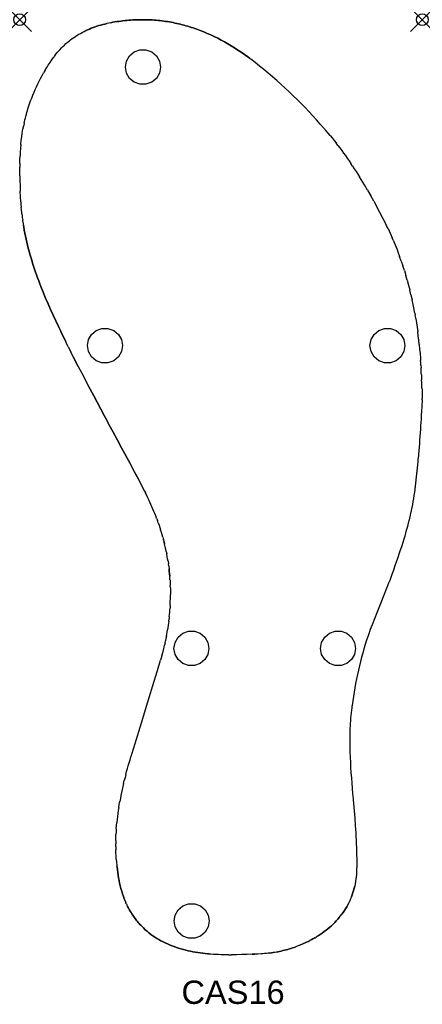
# Model space of a CAD drawing. Header units: inches. Extents: x 0 to 34.5, y -84.5 to 0.
import ezdxf

# ---------------------------------------------------------------- set-up
doc = ezdxf.new("R2010")
doc.units = ezdxf.units.IN
doc.header["$MEASUREMENT"] = 0
doc.header["$PDMODE"] = 35
doc.header["$PDSIZE"] = 1
doc.layers.add('A-FURN-P-ST', color=2, linetype='Continuous')
doc.layers.add('A-FURN-P-ST-TN', color=2, linetype='Continuous')
doc.styles.get("Standard").update_dxf_attribs({"font": 'arial.ttf'})

msp = doc.modelspace()

# ---------------------------------------------------------------- linework, layer by layer
at = {"layer": 'A-FURN-P-ST', "lineweight": -3}
for p, q in [((5.984, -0.802), (5.828, -0.869)), ((5.828, -0.869), (5.984, -0.802)), ((6.142, -0.738), (5.984, -0.802)), ((5.984, -0.802), (6.142, -0.738)), ((6.302, -0.677), (6.142, -0.738)), ((6.142, -0.738), (6.302, -0.677)), ((6.464, -0.619), (6.302, -0.677)), ((6.302, -0.677), (6.464, -0.619)), ((6.627, -0.564), (6.464, -0.619)), ((6.464, -0.619), (6.627, -0.564)), ((6.791, -0.512), (6.627, -0.564)), ((6.627, -0.564), (6.791, -0.512)), ((6.958, -0.463), (6.791, -0.512)), ((6.791, -0.512), (6.958, -0.463)), ((7.126, -0.417), (6.958, -0.463)), ((6.958, -0.463), (7.126, -0.417)), ((7.295, -0.373), (7.126, -0.417)), ((7.126, -0.417), (7.295, -0.373)), ((7.295, -0.373), (7.466, -0.332)), ((7.463, -0.333), (7.295, -0.373)), ((7.638, -0.294), (7.466, -0.332)), ((7.812, -0.258), (7.638, -0.294)), ((7.812, -0.258), (7.987, -0.225)), ((7.987, -0.225), (7.812, -0.258)), ((7.987, -0.225), (8.163, -0.195)), ((8.163, -0.195), (7.987, -0.225)), ((8.163, -0.195), (8.341, -0.167)), ((8.341, -0.167), (8.163, -0.195)), ((8.341, -0.167), (8.364, -0.164)), ((8.364, -0.164), (8.341, -0.167)), ((8.382, -0.161), (8.372, -0.162)), ((8.382, -0.161), (8.404, -0.158)), ((8.404, -0.158), (8.382, -0.161)), ((8.404, -0.158), (8.492, -0.145)), ((8.492, -0.145), (8.404, -0.158)), ((8.492, -0.145), (8.666, -0.122)), ((8.666, -0.122), (8.492, -0.145)), ((8.666, -0.122), (8.84, -0.1)), ((8.84, -0.1), (8.666, -0.122)), ((8.84, -0.1), (9.014, -0.081)), ((9.014, -0.081), (8.84, -0.1)), ((9.014, -0.081), (9.186, -0.064)), ((9.186, -0.064), (9.014, -0.081)), ((9.186, -0.064), (9.358, -0.049)), ((9.358, -0.049), (9.186, -0.064)), ((9.358, -0.049), (9.53, -0.035)), ((9.53, -0.035), (9.358, -0.049)), ((9.53, -0.035), (9.701, -0.024)), ((9.701, -0.024), (9.53, -0.035)), ((9.701, -0.024), (9.871, -0.016)), ((9.871, -0.016), (9.701, -0.024)), ((9.871, -0.016), (10.041, -0.009)), ((10.041, -0.009), (9.871, -0.016)), ((10.041, -0.009), (10.21, -0.004)), ((10.21, -0.004), (10.041, -0.009)), ((10.21, -0.004), (10.379, -0.001)), ((10.379, -0.001), (10.21, -0.004)), ((10.379, -0.001), (10.547, 0)), ((10.547, 0), (10.379, -0.001)), ((10.547, 0), (10.715, -0.001)), ((10.715, -0.001), (10.547, 0)), ((10.715, -0.001), (10.882, -0.004)), ((10.882, -0.004), (10.715, -0.001)), ((10.882, -0.004), (11.048, -0.009)), ((11.048, -0.009), (10.882, -0.004)), ((11.048, -0.009), (11.214, -0.017)), ((11.214, -0.017), (11.048, -0.009)), ((11.214, -0.017), (11.379, -0.026)), ((11.379, -0.026), (11.214, -0.017)), ((11.379, -0.026), (11.544, -0.037)), ((11.544, -0.037), (11.379, -0.026)), ((11.544, -0.037), (11.708, -0.05)), ((11.708, -0.05), (11.544, -0.037)), ((11.708, -0.05), (11.872, -0.065)), ((11.872, -0.065), (11.708, -0.05)), ((11.872, -0.065), (12.035, -0.082)), ((12.035, -0.082), (11.872, -0.065)), ((12.035, -0.082), (12.197, -0.1)), ((12.197, -0.1), (12.035, -0.082)), ((12.197, -0.1), (12.359, -0.121)), ((12.359, -0.121), (12.197, -0.1)), ((12.359, -0.121), (12.521, -0.144)), ((12.521, -0.144), (12.359, -0.121)), ((12.521, -0.144), (12.682, -0.168)), ((12.682, -0.168), (12.521, -0.144)), ((12.682, -0.168), (12.842, -0.195)), ((12.842, -0.195), (12.682, -0.168)), ((12.842, -0.195), (13.002, -0.223)), ((13.002, -0.223), (12.842, -0.195)), ((13.002, -0.223), (13.162, -0.253)), ((13.162, -0.253), (13.002, -0.223)), ((13.162, -0.253), (13.321, -0.285)), ((13.321, -0.285), (13.162, -0.253)), ((13.321, -0.285), (13.479, -0.319)), ((13.479, -0.319), (13.321, -0.285)), ((13.479, -0.319), (13.637, -0.355)), ((13.637, -0.355), (13.479, -0.319)), ((13.637, -0.355), (13.794, -0.392)), ((13.794, -0.392), (13.637, -0.355)), ((13.794, -0.392), (13.951, -0.432)), ((13.951, -0.432), (13.794, -0.392)), ((13.951, -0.432), (14.108, -0.473)), ((14.108, -0.473), (13.951, -0.432)), ((14.108, -0.473), (14.263, -0.516)), ((14.263, -0.516), (14.108, -0.473)), ((14.263, -0.516), (14.419, -0.561)), ((14.419, -0.561), (14.263, -0.516)), ((14.419, -0.561), (14.574, -0.608)), ((14.574, -0.608), (14.419, -0.561)), ((14.574, -0.608), (14.728, -0.656)), ((14.728, -0.656), (14.574, -0.608)), ((14.728, -0.656), (14.882, -0.706)), ((14.882, -0.706), (14.728, -0.656)), ((14.882, -0.706), (15.035, -0.758)), ((15.035, -0.758), (14.882, -0.706)), ((15.035, -0.758), (15.188, -0.812)), ((15.188, -0.812), (15.035, -0.758)), ((15.188, -0.812), (15.341, -0.867)), ((15.341, -0.867), (15.188, -0.812)), ((4.367, -1.727), (4.504, -1.625)), ((4.504, -1.625), (4.643, -1.527)), ((4.643, -1.527), (4.785, -1.432)), ((4.785, -1.432), (4.928, -1.342)), ((4.928, -1.342), (5.073, -1.254)), ((5.073, -1.254), (5.22, -1.171)), ((5.22, -1.171), (5.369, -1.09)), ((5.369, -1.09), (5.52, -1.013)), ((5.52, -1.013), (5.673, -0.939)), ((5.828, -0.869), (5.673, -0.939)), ((5.673, -0.939), (5.828, -0.869)), ((15.341, -0.867), (15.493, -0.925)), ((15.493, -0.925), (15.341, -0.867)), ((15.493, -0.925), (15.795, -1.044)), ((15.795, -1.044), (15.493, -0.925)), ((15.795, -1.044), (16.096, -1.171)), ((16.096, -1.171), (15.795, -1.044)), ((16.096, -1.171), (16.395, -1.304)), ((16.395, -1.304), (16.096, -1.171)), ((16.395, -1.304), (16.692, -1.444)), ((16.692, -1.444), (16.395, -1.304)), ((16.692, -1.444), (16.988, -1.591)), ((16.988, -1.591), (16.692, -1.444)), ((16.988, -1.591), (17.281, -1.744)), ((17.281, -1.744), (16.988, -1.591)), ((3.466, -2.547), (3.588, -2.418)), ((3.588, -2.418), (3.712, -2.293)), ((3.712, -2.293), (3.839, -2.172)), ((3.839, -2.172), (3.967, -2.055)), ((3.967, -2.055), (4.098, -1.941)), ((4.098, -1.941), (4.231, -1.832)), ((4.231, -1.832), (4.367, -1.727)), ((17.281, -1.744), (17.573, -1.904)), ((17.573, -1.904), (17.281, -1.744)), ((17.573, -1.904), (17.863, -2.07)), ((17.863, -2.07), (17.573, -1.904)), ((17.863, -2.07), (18.152, -2.242)), ((18.152, -2.242), (17.863, -2.07)), ((18.152, -2.242), (18.439, -2.421)), ((18.439, -2.421), (18.152, -2.242)), ((18.439, -2.421), (18.724, -2.606)), ((18.724, -2.606), (18.439, -2.421)), ((2.753, -3.45), (2.908, -3.232)), ((2.908, -3.232), (2.948, -3.178)), ((2.953, -3.171), (2.959, -3.162)), ((2.959, -3.162), (2.973, -3.143)), ((2.973, -3.143), (3.001, -3.106)), ((3.001, -3.106), (3.114, -2.96)), ((3.114, -2.96), (3.229, -2.818)), ((3.346, -2.681), (3.229, -2.818)), ((3.346, -2.681), (3.466, -2.547)), ((9.166, -3.556), (9.426, -3.104)), ((9.426, -3.104), (9.825, -2.77)), ((9.825, -2.77), (10.315, -2.591)), ((10.315, -2.591), (10.836, -2.591)), ((10.836, -2.591), (11.325, -2.77)), ((11.325, -2.77), (11.724, -3.104)), ((11.724, -3.104), (11.985, -3.556)), ((18.724, -2.606), (19.007, -2.797)), ((19.007, -2.797), (18.724, -2.606)), ((19.007, -2.797), (19.289, -2.995)), ((19.289, -2.995), (19.007, -2.797)), ((19.289, -2.995), (19.57, -3.198)), ((19.57, -3.198), (19.289, -2.995)), ((19.57, -3.198), (19.71, -3.302)), ((19.71, -3.302), (19.57, -3.198)), ((19.71, -3.302), (19.744, -3.328)), ((19.744, -3.328), (19.71, -3.302)), ((19.744, -3.328), (19.762, -3.341)), ((19.762, -3.341), (19.744, -3.328)), ((19.762, -3.341), (19.77, -3.348)), ((19.77, -3.348), (19.762, -3.341)), ((19.824, -3.389), (19.776, -3.352)), ((2.177, -4.343), (2.314, -4.116)), ((2.314, -4.116), (2.456, -3.892)), ((2.456, -3.892), (2.602, -3.67)), ((2.602, -3.67), (2.753, -3.45)), ((9.075, -4.069), (9.166, -3.556)), ((9.166, -4.582), (9.075, -4.069)), ((11.985, -3.556), (12.075, -4.069)), ((12.075, -4.069), (11.985, -4.582)), ((20.208, -3.683), (19.824, -3.389)), ((20.586, -3.982), (20.208, -3.683)), ((20.961, -4.285), (20.586, -3.982)), ((1.67, -5.271), (1.791, -5.036)), ((1.791, -5.036), (1.915, -4.803)), ((1.915, -4.803), (2.044, -4.572)), ((2.177, -4.343), (2.044, -4.572)), ((9.426, -5.033), (9.166, -4.582)), ((9.825, -5.368), (9.426, -5.033)), ((11.724, -5.033), (11.325, -5.368)), ((11.985, -4.582), (11.724, -5.033)), ((21.331, -4.592), (20.961, -4.285)), ((21.697, -4.903), (21.331, -4.592)), ((22.059, -5.219), (21.697, -4.903)), ((1.334, -5.989), (1.442, -5.748)), ((1.442, -5.748), (1.554, -5.508)), ((1.554, -5.508), (1.67, -5.271)), ((10.315, -5.546), (9.825, -5.368)), ((10.836, -5.546), (10.315, -5.546)), ((11.325, -5.368), (10.836, -5.546)), ((22.059, -5.219), (22.417, -5.539)), ((22.417, -5.539), (22.771, -5.862)), ((23.121, -6.19), (22.771, -5.862)), ((0.938, -6.976), (1.032, -6.726)), ((1.032, -6.726), (1.128, -6.479)), ((1.128, -6.479), (1.229, -6.233)), ((1.229, -6.233), (1.334, -5.989)), ((23.467, -6.522), (23.121, -6.19)), ((23.467, -6.522), (23.809, -6.858)), ((0.712, -7.641), (0.763, -7.482)), ((0.763, -7.482), (0.849, -7.228)), ((0.849, -7.228), (0.938, -6.976)), ((23.809, -6.858), (24.148, -7.197)), ((24.483, -7.541), (24.148, -7.197)), ((24.815, -7.889), (24.483, -7.541)), ((0.447, -8.598), (0.486, -8.438)), ((0.486, -8.438), (0.527, -8.278)), ((0.527, -8.278), (0.57, -8.118)), ((0.57, -8.118), (0.615, -7.959)), ((0.615, -7.959), (0.662, -7.8)), ((0.662, -7.8), (0.712, -7.641)), ((24.815, -7.889), (25.143, -8.24)), ((25.143, -8.24), (25.468, -8.595)), ((0.279, -9.403), (0.341, -9.08)), ((0.374, -8.92), (0.341, -9.08)), ((0.374, -8.92), (0.41, -8.759)), ((0.41, -8.759), (0.447, -8.598)), ((25.789, -8.955), (25.468, -8.595)), ((25.789, -8.955), (26.108, -9.318)), ((0.135, -10.375), (0.177, -10.05)), ((0.177, -10.05), (0.225, -9.726)), ((0.225, -9.726), (0.279, -9.403)), ((26.147, -9.363), (26.108, -9.318)), ((26.147, -9.363), (26.191, -9.414)), ((26.281, -9.518), (26.191, -9.414)), ((26.457, -9.727), (26.281, -9.518)), ((26.632, -9.937), (26.457, -9.727)), ((26.632, -9.937), (26.804, -10.149)), ((0.1, -10.7), (0.07, -11.026)), ((0.1, -10.7), (0.135, -10.375)), ((26.804, -10.149), (26.974, -10.362)), ((26.974, -10.362), (27.142, -10.576)), ((27.308, -10.792), (27.142, -10.576)), ((27.308, -10.792), (27.471, -11.009)), ((0.014, -12.008), (0.028, -11.68)), ((0.046, -11.353), (0.028, -11.68)), ((0.07, -11.026), (0.046, -11.353)), ((27.471, -11.009), (27.633, -11.227)), ((27.633, -11.227), (27.793, -11.446)), ((27.793, -11.446), (27.951, -11.667)), ((27.951, -11.667), (28.107, -11.888)), ((-0.001, -12.993), (0, -12.664)), ((0.005, -12.336), (0, -12.664)), ((0.005, -12.336), (0.014, -12.008)), ((28.107, -11.888), (28.261, -12.111)), ((28.261, -12.111), (28.414, -12.335)), ((28.564, -12.56), (28.414, -12.335)), ((28.564, -12.56), (28.713, -12.786)), ((0.003, -13.322), (-0.001, -12.993)), ((0.004, -13.405), (0.003, -13.322)), ((0.004, -13.405), (0.004, -13.415)), ((0.005, -13.437), (0.005, -13.423)), ((0.005, -13.437), (0.005, -13.465)), ((0.005, -13.465), (0.008, -13.579)), ((28.713, -12.786), (28.86, -13.013)), ((28.86, -13.013), (29.006, -13.241)), ((29.006, -13.241), (29.15, -13.471)), ((29.292, -13.701), (29.15, -13.471)), ((0.008, -13.579), (0.013, -13.806)), ((0.013, -13.806), (0.026, -14.261)), ((0.026, -14.261), (0.043, -14.716)), ((29.573, -14.164), (29.292, -13.701)), ((29.847, -14.631), (29.573, -14.164)), ((0.065, -15.171), (0.043, -14.716)), ((0.094, -15.626), (0.065, -15.171)), ((29.847, -14.631), (30.116, -15.101)), ((30.38, -15.575), (30.116, -15.101)), ((0.094, -15.626), (0.111, -15.853)), ((0.111, -15.853), (0.13, -16.08)), ((30.38, -15.575), (30.638, -16.052)), ((30.892, -16.531), (30.638, -16.052)), ((0.15, -16.306), (0.13, -16.08)), ((0.173, -16.532), (0.15, -16.306)), ((0.198, -16.758), (0.173, -16.532)), ((0.198, -16.758), (0.226, -16.983)), ((30.892, -16.531), (31.142, -17.013)), ((31.142, -17.013), (30.892, -16.531)), ((31.142, -17.013), (30.892, -16.531)), ((0.226, -16.983), (0.256, -17.208)), ((0.288, -17.433), (0.256, -17.208)), ((0.288, -17.433), (0.305, -17.545)), ((0.305, -17.545), (0.308, -17.559)), ((0.312, -17.589), (0.31, -17.572)), ((0.31, -17.572), (0.312, -17.589)), ((0.323, -17.655), (0.312, -17.589)), ((0.312, -17.589), (0.323, -17.655)), ((0.345, -17.788), (0.323, -17.655)), ((0.323, -17.655), (0.345, -17.788)), ((31.142, -17.013), (31.388, -17.498)), ((31.388, -17.498), (31.449, -17.62)), ((31.479, -17.681), (31.449, -17.62)), ((31.494, -17.71), (31.479, -17.681)), ((31.506, -17.734), (31.494, -17.71)), ((31.602, -17.929), (31.506, -17.734)), ((0.392, -18.052), (0.345, -17.788)), ((0.345, -17.788), (0.392, -18.052)), ((0.442, -18.316), (0.392, -18.052)), ((0.392, -18.052), (0.442, -18.316)), ((0.495, -18.578), (0.442, -18.316)), ((0.442, -18.316), (0.495, -18.578)), ((0.552, -18.839), (0.495, -18.578)), ((0.495, -18.578), (0.552, -18.839)), ((31.602, -17.929), (31.695, -18.124)), ((31.695, -18.124), (31.786, -18.32)), ((31.786, -18.32), (31.876, -18.516)), ((31.876, -18.516), (31.964, -18.713)), ((0.612, -19.099), (0.552, -18.839)), ((0.552, -18.839), (0.612, -19.099)), ((0.674, -19.359), (0.612, -19.099)), ((0.612, -19.099), (0.674, -19.359)), ((0.74, -19.617), (0.674, -19.359)), ((0.674, -19.359), (0.74, -19.617)), ((32.05, -18.91), (31.964, -18.713)), ((32.05, -18.91), (32.134, -19.109)), ((32.134, -19.109), (32.216, -19.307)), ((32.216, -19.307), (32.297, -19.507)), ((0.808, -19.874), (0.74, -19.617)), ((0.74, -19.617), (0.808, -19.874)), ((0.88, -20.131), (0.808, -19.874)), ((0.808, -19.874), (0.88, -20.131)), ((0.954, -20.386), (0.88, -20.131)), ((0.88, -20.131), (0.954, -20.386)), ((32.297, -19.507), (32.376, -19.707)), ((32.376, -19.707), (32.453, -19.907)), ((32.453, -19.907), (32.602, -20.31)), ((1.03, -20.641), (0.954, -20.386)), ((0.954, -20.386), (1.03, -20.641)), ((1.109, -20.895), (1.03, -20.641)), ((1.03, -20.641), (1.109, -20.895)), ((1.191, -21.148), (1.109, -20.895)), ((1.109, -20.895), (1.191, -21.148)), ((32.744, -20.715), (32.602, -20.31)), ((32.744, -20.715), (32.881, -21.122)), ((1.275, -21.4), (1.191, -21.148)), ((1.191, -21.148), (1.275, -21.4)), ((1.361, -21.652), (1.275, -21.4)), ((1.275, -21.4), (1.361, -21.652)), ((1.449, -21.903), (1.361, -21.652)), ((1.361, -21.652), (1.449, -21.903)), ((1.54, -22.153), (1.449, -21.903)), ((1.449, -21.903), (1.54, -22.153)), ((33.01, -21.532), (32.881, -21.122)), ((33.01, -21.532), (33.134, -21.943)), ((33.252, -22.356), (33.134, -21.943)), ((1.632, -22.402), (1.54, -22.153)), ((1.54, -22.153), (1.632, -22.402)), ((1.727, -22.651), (1.632, -22.402)), ((1.632, -22.402), (1.727, -22.651)), ((1.823, -22.899), (1.727, -22.651)), ((1.727, -22.651), (1.823, -22.899)), ((33.252, -22.356), (33.364, -22.772)), ((33.364, -22.772), (33.47, -23.189)), ((2.021, -23.393), (1.823, -22.899)), ((1.823, -22.899), (2.021, -23.393)), ((2.225, -23.885), (2.021, -23.393)), ((2.021, -23.393), (2.225, -23.885)), ((33.571, -23.608), (33.47, -23.189)), ((33.571, -23.608), (33.667, -24.029)), ((2.435, -24.374), (2.225, -23.885)), ((2.225, -23.885), (2.435, -24.374)), ((2.65, -24.862), (2.435, -24.374)), ((2.435, -24.374), (2.65, -24.862)), ((33.757, -24.451), (33.667, -24.029)), ((33.843, -24.875), (33.757, -24.451)), ((2.869, -25.348), (2.65, -24.862)), ((2.65, -24.862), (2.869, -25.348)), ((33.884, -25.088), (33.843, -24.875)), ((33.894, -25.141), (33.884, -25.088)), ((33.899, -25.168), (33.894, -25.141)), ((33.899, -25.168), (33.904, -25.192)), ((33.904, -25.192), (33.92, -25.283)), ((33.985, -25.648), (33.92, -25.283)), ((3.092, -25.832), (2.869, -25.348)), ((2.869, -25.348), (3.092, -25.832)), ((3.318, -26.315), (3.092, -25.832)), ((3.092, -25.832), (3.318, -26.315)), ((33.985, -25.648), (34.045, -26.013)), ((34.045, -26.013), (34.1, -26.38)), ((3.432, -26.556), (3.318, -26.315)), ((3.318, -26.315), (3.432, -26.556)), ((3.489, -26.676), (3.432, -26.556)), ((3.432, -26.556), (3.489, -26.676)), ((3.517, -26.735), (3.489, -26.676)), ((3.489, -26.676), (3.517, -26.735)), ((3.542, -26.789), (3.517, -26.735)), ((3.517, -26.735), (3.542, -26.789)), ((3.748, -27.216), (3.542, -26.789)), ((3.542, -26.789), (3.748, -27.216)), ((5.906, -27.454), (6.166, -27.003)), ((6.166, -27.003), (6.565, -26.668)), ((6.565, -26.668), (7.055, -26.49)), ((7.055, -26.49), (7.576, -26.49)), ((7.576, -26.49), (8.065, -26.668)), ((8.065, -26.668), (8.464, -27.003)), ((8.464, -27.003), (8.725, -27.454)), ((30.144, -27.454), (30.404, -27.003)), ((30.404, -27.003), (30.804, -26.668)), ((30.804, -26.668), (31.293, -26.49)), ((31.293, -26.49), (31.814, -26.49)), ((31.814, -26.49), (32.304, -26.668)), ((32.304, -26.668), (32.703, -27.003)), ((32.703, -27.003), (32.963, -27.454)), ((34.1, -26.38), (34.151, -26.75)), ((34.198, -27.122), (34.151, -26.75)), ((3.956, -27.642), (3.748, -27.216)), ((3.748, -27.216), (3.956, -27.642)), ((4.167, -28.068), (3.956, -27.642)), ((5.815, -27.967), (5.906, -27.454)), ((8.725, -27.454), (8.815, -27.967)), ((30.054, -27.967), (30.144, -27.454)), ((32.963, -27.454), (33.054, -27.967)), ((34.242, -27.498), (34.198, -27.122)), ((34.281, -27.878), (34.242, -27.498)), ((34.281, -27.878), (34.318, -28.262)), ((4.167, -28.068), (4.379, -28.492)), ((4.594, -28.915), (4.379, -28.492)), ((5.906, -28.48), (5.815, -27.967)), ((6.166, -28.931), (5.906, -28.48)), ((8.725, -28.48), (8.464, -28.931)), ((8.815, -27.967), (8.725, -28.48)), ((30.144, -28.48), (30.054, -27.967)), ((30.404, -28.931), (30.144, -28.48)), ((32.963, -28.48), (32.703, -28.931)), ((33.054, -27.967), (32.963, -28.48)), ((34.318, -28.262), (34.351, -28.652)), ((34.351, -28.652), (34.381, -29.048)), ((5.028, -29.759), (4.594, -28.915)), ((4.594, -28.915), (5.028, -29.759)), ((4.594, -28.915), (5.028, -29.759)), ((6.565, -29.266), (6.166, -28.931)), ((7.055, -29.444), (6.565, -29.266)), ((7.576, -29.444), (7.055, -29.444)), ((8.065, -29.266), (7.576, -29.444)), ((8.464, -28.931), (8.065, -29.266)), ((30.804, -29.266), (30.404, -28.931)), ((31.293, -29.444), (30.804, -29.266)), ((31.814, -29.444), (31.293, -29.444)), ((32.304, -29.266), (31.814, -29.444)), ((32.703, -28.931), (32.304, -29.266)), ((34.381, -29.048), (34.395, -29.248)), ((34.409, -29.45), (34.395, -29.248)), ((34.422, -29.653), (34.409, -29.45)), ((5.028, -29.759), (5.467, -30.6)), ((34.422, -29.653), (34.434, -29.859)), ((34.446, -30.066), (34.434, -29.859)), ((34.457, -30.275), (34.446, -30.066)), ((34.468, -30.487), (34.457, -30.275)), ((5.911, -31.44), (5.467, -30.6)), ((5.467, -30.6), (5.911, -31.44)), ((34.468, -30.487), (34.478, -30.7)), ((34.478, -30.7), (34.488, -30.916)), ((34.497, -31.134), (34.488, -30.916)), ((34.506, -31.355), (34.497, -31.134)), ((6.356, -32.278), (5.911, -31.44)), ((5.911, -31.44), (6.356, -32.278)), ((34.515, -31.577), (34.506, -31.355)), ((34.515, -31.577), (34.523, -31.803)), ((34.523, -31.803), (34.531, -32.031)), ((34.531, -32.031), (34.538, -32.261)), ((7.247, -33.955), (6.356, -32.278)), ((6.356, -32.278), (7.247, -33.955)), ((34.523, -32.837), (34.515, -32.956)), ((34.531, -32.72), (34.523, -32.837)), ((34.538, -32.606), (34.531, -32.72)), ((34.538, -32.261), (34.546, -32.494)), ((34.538, -32.606), (34.546, -32.494)), ((34.468, -33.719), (34.46, -33.854)), ((34.476, -33.587), (34.468, -33.719)), ((34.484, -33.456), (34.476, -33.587)), ((34.492, -33.328), (34.484, -33.456)), ((34.5, -33.201), (34.492, -33.328)), ((34.508, -33.077), (34.5, -33.201)), ((34.515, -32.956), (34.508, -33.077)), ((7.469, -34.375), (7.247, -33.955)), ((7.247, -33.955), (7.469, -34.375)), ((7.497, -34.427), (7.469, -34.375)), ((7.469, -34.375), (7.497, -34.427)), ((7.469, -34.375), (7.497, -34.427)), ((7.503, -34.439), (7.497, -34.427)), ((7.497, -34.427), (7.503, -34.439)), ((7.509, -34.45), (7.503, -34.439)), ((7.503, -34.439), (7.509, -34.45)), ((7.52, -34.471), (7.509, -34.45)), ((7.509, -34.45), (7.52, -34.471)), ((7.509, -34.45), (7.52, -34.471)), ((7.564, -34.555), (7.52, -34.471)), ((7.52, -34.471), (7.564, -34.555)), ((7.52, -34.471), (7.564, -34.555)), ((7.654, -34.724), (7.564, -34.555)), ((7.564, -34.555), (7.654, -34.724)), ((7.564, -34.555), (7.654, -34.724)), ((34.417, -34.554), (34.398, -34.846)), ((34.434, -34.269), (34.417, -34.554)), ((34.452, -33.991), (34.434, -34.269)), ((34.46, -33.854), (34.452, -33.991)), ((8.014, -35.399), (7.654, -34.724)), ((7.654, -34.724), (8.014, -35.399)), ((8.378, -36.071), (8.014, -35.399)), ((8.014, -35.399), (8.378, -36.071)), ((34.358, -35.445), (34.337, -35.751)), ((34.379, -35.143), (34.358, -35.445)), ((34.398, -34.846), (34.379, -35.143)), ((8.743, -36.743), (8.378, -36.071)), ((8.378, -36.071), (8.743, -36.743)), ((34.315, -36.061), (34.291, -36.373)), ((34.337, -35.751), (34.315, -36.061)), ((9.472, -38.087), (8.743, -36.743)), ((8.743, -36.743), (9.472, -38.087)), ((34.24, -37.006), (34.183, -37.643)), ((34.266, -36.689), (34.24, -37.006)), ((34.291, -36.373), (34.266, -36.689)), ((34.156, -37.922), (34.131, -38.186)), ((34.169, -37.791), (34.156, -37.922)), ((34.172, -37.758), (34.169, -37.791)), ((34.173, -37.741), (34.172, -37.758)), ((34.175, -37.723), (34.173, -37.741)), ((34.183, -37.643), (34.175, -37.723)), ((9.834, -38.761), (9.472, -38.087)), ((9.472, -38.087), (9.834, -38.761)), ((10.191, -39.437), (9.834, -38.761)), ((9.834, -38.761), (10.191, -39.437)), ((34.079, -38.712), (34.024, -39.239)), ((34.131, -38.186), (34.079, -38.712)), ((10.544, -40.115), (10.191, -39.437)), ((10.191, -39.437), (10.544, -40.115)), ((10.191, -39.437), (10.544, -40.115)), ((34.024, -39.239), (33.965, -39.766)), ((10.717, -40.456), (10.544, -40.115)), ((10.544, -40.115), (10.717, -40.456)), ((10.544, -40.115), (10.717, -40.456)), ((10.717, -40.456), (10.76, -40.541)), ((10.717, -40.456), (10.76, -40.541)), ((10.76, -40.541), (10.782, -40.584)), ((10.76, -40.541), (10.782, -40.584)), ((33.864, -40.554), (33.826, -40.815)), ((33.899, -40.291), (33.864, -40.554)), ((33.965, -39.766), (33.899, -40.291)), ((10.782, -40.584), (10.793, -40.605)), ((10.782, -40.584), (10.793, -40.605)), ((10.793, -40.605), (10.805, -40.629)), ((10.805, -40.629), (10.793, -40.605)), ((10.9, -40.822), (10.805, -40.629)), ((10.994, -41.015), (10.9, -40.822)), ((11.086, -41.209), (10.994, -41.015)), ((11.176, -41.403), (11.086, -41.209)), ((33.743, -41.337), (33.698, -41.597)), ((33.786, -41.077), (33.743, -41.337)), ((33.826, -40.815), (33.786, -41.077)), ((11.263, -41.599), (11.176, -41.403)), ((11.349, -41.794), (11.263, -41.599)), ((11.433, -41.991), (11.349, -41.794)), ((11.515, -42.188), (11.433, -41.991)), ((11.595, -42.385), (11.515, -42.188)), ((33.598, -42.115), (33.543, -42.373)), ((33.65, -41.856), (33.598, -42.115)), ((33.698, -41.597), (33.65, -41.856)), ((11.672, -42.584), (11.595, -42.385)), ((11.748, -42.783), (11.672, -42.584)), ((11.748, -42.783), (11.822, -42.982)), ((11.893, -43.182), (11.822, -42.982)), ((33.415, -42.919), (33.344, -43.198)), ((33.482, -42.639), (33.415, -42.919)), ((33.499, -42.569), (33.482, -42.639)), ((33.507, -42.534), (33.499, -42.569)), ((33.514, -42.501), (33.507, -42.534)), ((33.543, -42.373), (33.514, -42.501)), ((11.893, -43.182), (11.962, -43.383)), ((11.962, -43.383), (12.029, -43.585)), ((12.029, -43.585), (12.094, -43.787)), ((12.156, -43.99), (12.094, -43.787)), ((33.194, -43.755), (33.115, -44.032)), ((33.271, -43.477), (33.194, -43.755)), ((33.344, -43.198), (33.271, -43.477)), ((12.217, -44.193), (12.156, -43.99)), ((12.275, -44.398), (12.217, -44.193)), ((12.275, -44.398), (12.33, -44.602)), ((12.384, -44.808), (12.33, -44.602)), ((32.95, -44.585), (32.865, -44.861)), ((33.034, -44.309), (32.95, -44.585)), ((33.115, -44.032), (33.034, -44.309)), ((12.435, -45.014), (12.384, -44.808)), ((12.385, -44.812), (12.435, -45.014)), ((12.484, -45.221), (12.435, -45.014)), ((12.53, -45.428), (12.484, -45.221)), ((12.574, -45.636), (12.53, -45.428)), ((32.777, -45.137), (32.597, -45.686)), ((32.865, -44.861), (32.777, -45.137)), ((12.574, -45.636), (12.615, -45.845)), ((12.654, -46.055), (12.615, -45.845)), ((12.691, -46.265), (12.654, -46.055)), ((12.725, -46.475), (12.691, -46.265)), ((32.412, -46.233), (32.224, -46.78)), ((32.597, -45.686), (32.412, -46.233)), ((12.725, -46.475), (12.756, -46.687)), ((12.785, -46.899), (12.756, -46.687)), ((12.785, -46.899), (12.812, -47.112)), ((12.812, -47.112), (12.835, -47.325)), ((12.835, -47.325), (12.812, -47.112)), ((32.224, -46.78), (32.033, -47.325)), ((12.835, -47.325), (12.857, -47.539)), ((12.857, -47.539), (12.835, -47.325)), ((12.857, -47.539), (12.875, -47.754)), ((12.875, -47.754), (12.857, -47.539)), ((12.891, -47.97), (12.875, -47.754)), ((12.895, -48.023), (12.891, -47.97)), ((12.896, -48.05), (12.895, -48.023)), ((12.898, -48.076), (12.896, -48.05)), ((12.898, -48.076), (12.904, -48.172)), ((31.751, -48.108), (31.654, -48.364)), ((31.845, -47.852), (31.751, -48.108)), ((31.937, -47.595), (31.845, -47.852)), ((31.961, -47.529), (31.937, -47.595)), ((31.985, -47.461), (31.961, -47.529)), ((32.033, -47.325), (31.985, -47.461)), ((12.904, -48.172), (12.913, -48.364)), ((12.913, -48.364), (12.921, -48.556)), ((12.927, -48.748), (12.921, -48.556)), ((12.927, -48.748), (12.932, -48.939)), ((12.932, -48.939), (12.934, -49.13)), ((31.457, -48.873), (31.254, -49.381)), ((31.654, -48.364), (31.457, -48.873)), ((12.924, -49.894), (12.929, -49.703)), ((12.929, -49.703), (12.933, -49.513)), ((12.933, -49.513), (12.934, -49.322)), ((12.934, -49.13), (12.934, -49.322)), ((31.254, -49.381), (31.049, -49.888)), ((12.87, -50.844), (12.885, -50.654)), ((12.885, -50.654), (12.897, -50.465)), ((12.908, -50.275), (12.897, -50.465)), ((12.908, -50.275), (12.917, -50.084)), ((12.917, -50.084), (12.924, -49.894)), ((31.049, -49.888), (30.637, -50.902)), ((12.794, -51.6), (12.815, -51.412)), ((12.836, -51.223), (12.815, -51.412)), ((12.836, -51.223), (12.854, -51.033)), ((12.854, -51.033), (12.87, -50.844)), ((30.434, -51.409), (30.236, -51.919)), ((30.637, -50.902), (30.434, -51.409)), ((12.657, -52.541), (12.688, -52.353)), ((12.717, -52.165), (12.688, -52.353)), ((12.744, -51.977), (12.717, -52.165)), ((12.77, -51.789), (12.744, -51.977)), ((12.794, -51.6), (12.77, -51.789)), ((30.078, -52.34), (30.012, -52.521)), ((30.111, -52.25), (30.078, -52.34)), ((30.119, -52.227), (30.111, -52.25)), ((30.124, -52.216), (30.119, -52.227)), ((30.124, -52.216), (30.122, -52.219)), ((30.127, -52.207), (30.124, -52.216)), ((30.139, -52.175), (30.127, -52.207)), ((30.236, -51.919), (30.139, -52.175)), ((12.553, -53.103), (12.515, -53.289)), ((12.589, -52.916), (12.553, -53.103)), ((12.589, -52.916), (12.624, -52.728)), ((12.624, -52.728), (12.657, -52.541)), ((13.329, -53.434), (13.589, -52.983)), ((13.589, -52.983), (13.988, -52.648)), ((13.988, -52.648), (14.478, -52.47)), ((14.478, -52.47), (14.999, -52.47)), ((14.999, -52.47), (15.488, -52.648)), ((15.488, -52.648), (15.887, -52.983)), ((15.887, -52.983), (16.148, -53.434)), ((25.909, -53.434), (26.17, -52.983)), ((26.17, -52.983), (26.569, -52.648)), ((26.569, -52.648), (27.059, -52.47)), ((27.059, -52.47), (27.579, -52.47)), ((27.579, -52.47), (28.069, -52.648)), ((28.069, -52.648), (28.468, -52.983)), ((28.468, -52.983), (28.729, -53.434)), ((29.886, -52.883), (29.765, -53.246)), ((30.012, -52.521), (29.886, -52.883)), ((12.296, -54.22), (12.389, -53.848)), ((12.389, -53.848), (12.433, -53.662)), ((12.474, -53.476), (12.433, -53.662)), ((12.474, -53.476), (12.515, -53.289)), ((13.238, -53.947), (13.329, -53.434)), ((13.329, -54.461), (13.238, -53.947)), ((16.148, -53.434), (16.238, -53.947)), ((16.238, -53.947), (16.148, -54.461)), ((25.819, -53.947), (25.909, -53.434)), ((25.909, -54.461), (25.819, -53.947)), ((28.729, -53.434), (28.819, -53.947)), ((28.819, -53.947), (28.729, -54.461)), ((29.539, -53.977), (29.433, -54.344)), ((29.649, -53.611), (29.539, -53.977)), ((29.765, -53.246), (29.649, -53.611)), ((12.197, -54.59), (12.09, -54.959)), ((12.197, -54.59), (12.296, -54.22)), ((13.589, -54.912), (13.329, -54.461)), ((13.988, -55.247), (13.589, -54.912)), ((15.887, -54.912), (15.488, -55.247)), ((16.148, -54.461), (15.887, -54.912)), ((26.17, -54.912), (25.909, -54.461)), ((26.569, -55.247), (26.17, -54.912)), ((28.468, -54.912), (28.069, -55.247)), ((28.729, -54.461), (28.468, -54.912)), ((29.333, -54.712), (29.237, -55.082)), ((29.433, -54.344), (29.333, -54.712)), ((11.821, -55.856), (12.09, -54.959)), ((14.478, -55.425), (13.988, -55.247)), ((14.999, -55.425), (14.478, -55.425)), ((15.488, -55.247), (14.999, -55.425)), ((27.059, -55.425), (26.569, -55.247)), ((27.579, -55.425), (27.059, -55.425)), ((28.069, -55.247), (27.579, -55.425)), ((29.147, -55.453), (29.06, -55.825)), ((29.237, -55.082), (29.147, -55.453)), ((11.549, -56.752), (11.821, -55.856)), ((28.901, -56.572), (28.827, -56.948)), ((28.978, -56.198), (28.901, -56.572)), ((29.06, -55.825), (28.978, -56.198)), ((11.002, -58.543), (11.549, -56.752)), ((28.758, -57.324), (28.692, -57.701)), ((28.827, -56.948), (28.758, -57.324)), ((28.63, -58.08), (28.572, -58.459)), ((28.692, -57.701), (28.63, -58.08)), ((10.45, -60.333), (11.002, -58.543)), ((28.49, -59.035), (28.461, -59.259)), ((28.493, -59.007), (28.49, -59.035)), ((28.497, -58.982), (28.493, -59.007)), ((28.503, -58.935), (28.497, -58.982)), ((28.517, -58.839), (28.503, -58.935)), ((28.572, -58.459), (28.517, -58.839)), ((28.392, -59.931), (28.374, -60.155)), ((28.412, -59.707), (28.392, -59.931)), ((28.435, -59.483), (28.412, -59.707)), ((28.461, -59.259), (28.435, -59.483)), ((9.895, -62.122), (10.45, -60.333)), ((28.335, -60.825), (28.327, -61.049)), ((28.346, -60.602), (28.335, -60.825)), ((28.359, -60.378), (28.346, -60.602)), ((28.374, -60.155), (28.359, -60.378)), ((28.317, -61.496), (28.315, -61.719)), ((28.321, -61.272), (28.317, -61.496)), ((28.327, -61.049), (28.321, -61.272)), ((9.617, -63.016), (9.895, -62.122)), ((28.315, -61.719), (28.315, -61.942)), ((28.315, -61.942), (28.32, -62.388)), ((28.32, -62.388), (28.331, -62.834)), ((9.467, -63.505), (9.544, -63.252)), ((9.544, -63.252), (9.564, -63.189)), ((9.564, -63.189), (9.574, -63.158)), ((9.574, -63.158), (9.583, -63.128)), ((9.583, -63.128), (9.617, -63.016)), ((28.331, -62.834), (28.348, -63.28)), ((28.348, -63.28), (28.371, -63.726)), ((9.245, -64.266), (9.318, -64.012)), ((9.318, -64.012), (9.467, -63.505)), ((28.371, -63.726), (28.397, -64.171)), ((28.397, -64.171), (28.427, -64.617)), ((9.04, -65.028), (8.975, -65.282)), ((9.106, -64.774), (9.04, -65.028)), ((9.106, -64.774), (9.175, -64.519)), ((9.175, -64.519), (9.245, -64.266)), ((28.427, -64.617), (28.461, -65.063)), ((8.852, -65.792), (8.794, -66.048)), ((8.913, -65.537), (8.852, -65.792)), ((8.913, -65.537), (8.975, -65.282)), ((28.461, -65.063), (28.496, -65.508)), ((28.496, -65.508), (28.57, -66.4)), ((8.686, -66.56), (8.635, -66.816)), ((8.739, -66.304), (8.686, -66.56)), ((8.794, -66.048), (8.739, -66.304)), ((28.57, -66.4), (28.607, -66.846)), ((8.499, -67.587), (8.46, -67.845)), ((8.499, -67.587), (8.542, -67.33)), ((8.542, -67.33), (8.587, -67.073)), ((8.635, -66.816), (8.587, -67.073)), ((28.607, -66.846), (28.626, -67.069)), ((28.626, -67.069), (28.63, -67.125)), ((28.63, -67.125), (28.633, -67.153)), ((28.633, -67.153), (28.634, -67.166)), ((28.635, -67.176), (28.641, -67.255)), ((28.641, -67.255), (28.692, -67.884)), ((8.39, -68.362), (8.359, -68.621)), ((8.423, -68.103), (8.39, -68.362)), ((8.46, -67.845), (8.423, -68.103)), ((28.692, -67.884), (28.742, -68.514)), ((8.287, -69.401), (8.308, -69.14)), ((8.308, -69.14), (8.332, -68.88)), ((8.359, -68.621), (8.332, -68.88)), ((28.742, -68.514), (28.788, -69.144)), ((28.788, -69.144), (28.83, -69.775)), ((8.247, -70.184), (8.257, -69.923)), ((8.27, -69.661), (8.257, -69.923)), ((8.287, -69.401), (8.27, -69.661)), ((28.83, -69.775), (28.848, -70.091)), ((28.848, -70.091), (28.865, -70.406)), ((8.241, -70.447), (8.238, -70.709)), ((8.24, -70.972), (8.238, -70.709)), ((8.241, -70.447), (8.247, -70.184)), ((28.865, -70.406), (28.88, -70.722)), ((28.88, -70.722), (28.892, -71.037)), ((8.24, -70.972), (8.245, -71.236)), ((8.255, -71.5), (8.245, -71.236)), ((8.269, -71.765), (8.255, -71.5)), ((8.287, -72.031), (8.269, -71.765)), ((28.892, -71.037), (28.902, -71.352)), ((28.902, -71.352), (28.909, -71.668)), ((28.909, -71.668), (28.914, -71.983)), ((8.287, -72.031), (8.309, -72.296)), ((8.309, -72.296), (8.335, -72.563)), ((8.335, -72.563), (8.339, -72.596)), ((8.344, -72.643), (8.341, -72.614)), ((8.341, -72.614), (8.344, -72.643)), ((8.351, -72.702), (8.344, -72.643)), ((8.344, -72.643), (8.351, -72.702)), ((28.914, -72.613), (28.909, -72.928)), ((28.914, -71.983), (28.915, -72.298)), ((28.915, -72.298), (28.914, -72.613)), ((8.38, -72.938), (8.351, -72.702)), ((8.351, -72.702), (8.38, -72.938)), ((8.412, -73.172), (8.38, -72.938)), ((8.38, -72.938), (8.412, -73.172)), ((8.447, -73.406), (8.412, -73.172)), ((8.412, -73.172), (8.447, -73.406)), ((8.486, -73.639), (8.447, -73.406)), ((8.447, -73.406), (8.486, -73.639)), ((28.888, -73.347), (28.87, -73.552)), ((28.901, -73.139), (28.888, -73.347)), ((28.909, -72.928), (28.901, -73.139)), ((8.53, -73.87), (8.486, -73.639)), ((8.486, -73.639), (8.53, -73.87)), ((8.577, -74.1), (8.53, -73.87)), ((8.53, -73.87), (8.577, -74.1)), ((8.63, -74.328), (8.577, -74.1)), ((8.577, -74.1), (8.63, -74.328)), ((8.688, -74.555), (8.63, -74.328)), ((8.63, -74.328), (8.688, -74.555)), ((28.744, -74.343), (28.699, -74.534)), ((28.699, -74.534), (28.743, -74.344)), ((28.783, -74.15), (28.744, -74.343)), ((28.817, -73.954), (28.783, -74.15)), ((28.846, -73.754), (28.817, -73.954)), ((28.87, -73.552), (28.846, -73.754)), ((8.751, -74.78), (8.688, -74.555)), ((8.688, -74.555), (8.751, -74.78)), ((8.82, -75.003), (8.751, -74.78)), ((8.751, -74.78), (8.82, -75.003)), ((8.895, -75.225), (8.82, -75.003)), ((8.82, -75.003), (8.895, -75.225)), ((28.533, -75.088), (28.468, -75.267)), ((28.468, -75.267), (28.533, -75.088)), ((28.594, -74.906), (28.533, -75.088)), ((28.533, -75.088), (28.594, -74.906)), ((28.649, -74.722), (28.594, -74.906)), ((28.594, -74.906), (28.649, -74.722)), ((28.699, -74.534), (28.649, -74.722)), ((28.649, -74.722), (28.699, -74.534)), ((8.976, -75.444), (8.895, -75.225)), ((8.895, -75.225), (8.976, -75.444)), ((9.019, -75.553), (8.976, -75.444)), ((8.976, -75.444), (9.019, -75.553)), ((9.064, -75.661), (9.019, -75.553)), ((9.019, -75.553), (9.064, -75.661)), ((9.111, -75.768), (9.064, -75.661)), ((9.064, -75.661), (9.111, -75.768)), ((9.159, -75.876), (9.111, -75.768)), ((9.159, -75.876), (9.209, -75.982)), ((9.262, -76.088), (9.209, -75.982)), ((13.607, -76.373), (14.006, -76.038)), ((14.006, -76.038), (14.496, -75.86)), ((14.496, -75.86), (15.017, -75.86)), ((15.017, -75.86), (15.506, -76.038)), ((15.506, -76.038), (15.905, -76.373)), ((28.155, -75.955), (28.064, -76.119)), ((28.064, -76.119), (28.155, -75.955)), ((28.241, -75.787), (28.155, -75.955)), ((28.155, -75.955), (28.241, -75.787)), ((28.321, -75.617), (28.241, -75.787)), ((28.241, -75.787), (28.241, -75.786)), ((28.397, -75.443), (28.321, -75.617)), ((28.468, -75.267), (28.397, -75.443)), ((9.316, -76.193), (9.262, -76.088)), ((9.262, -76.088), (9.316, -76.193)), ((9.262, -76.088), (9.316, -76.193)), ((9.372, -76.298), (9.316, -76.193)), ((9.316, -76.193), (9.372, -76.298)), ((9.316, -76.193), (9.372, -76.298)), ((9.43, -76.402), (9.372, -76.298)), ((9.372, -76.298), (9.43, -76.402)), ((9.49, -76.505), (9.43, -76.402)), ((9.43, -76.402), (9.49, -76.505)), ((9.43, -76.402), (9.49, -76.505)), ((9.552, -76.607), (9.49, -76.505)), ((9.49, -76.505), (9.552, -76.607)), ((9.584, -76.658), (9.552, -76.607)), ((9.552, -76.607), (9.584, -76.658)), ((9.592, -76.671), (9.584, -76.658)), ((9.584, -76.658), (9.592, -76.671)), ((9.584, -76.658), (9.592, -76.671)), ((9.603, -76.687), (9.634, -76.736)), ((9.698, -76.833), (9.634, -76.736)), ((9.634, -76.736), (9.698, -76.833)), ((9.764, -76.928), (9.698, -76.833)), ((9.698, -76.833), (9.764, -76.928)), ((13.256, -77.337), (13.347, -76.824)), ((13.347, -76.824), (13.607, -76.373)), ((15.905, -76.373), (16.166, -76.824)), ((16.166, -76.824), (16.256, -77.337)), ((27.537, -76.9), (27.652, -76.75)), ((27.763, -76.597), (27.652, -76.75)), ((27.652, -76.75), (27.763, -76.597)), ((27.868, -76.44), (27.763, -76.597)), ((27.763, -76.597), (27.868, -76.44)), ((27.969, -76.281), (27.868, -76.44)), ((27.868, -76.44), (27.969, -76.281)), ((28.064, -76.119), (27.969, -76.281)), ((27.969, -76.281), (28.064, -76.119)), ((9.83, -77.022), (9.764, -76.928)), ((9.764, -76.928), (9.83, -77.022)), ((9.897, -77.113), (9.83, -77.022)), ((9.83, -77.022), (9.897, -77.113)), ((9.965, -77.203), (9.897, -77.113)), ((9.897, -77.113), (9.965, -77.203)), ((10.033, -77.291), (9.965, -77.203)), ((9.965, -77.203), (10.033, -77.291)), ((10.103, -77.378), (10.033, -77.291)), ((10.033, -77.291), (10.103, -77.378)), ((10.174, -77.463), (10.103, -77.378)), ((10.103, -77.378), (10.174, -77.463)), ((10.246, -77.546), (10.174, -77.463)), ((10.174, -77.463), (10.246, -77.546)), ((10.318, -77.628), (10.246, -77.546)), ((10.246, -77.546), (10.318, -77.628)), ((10.392, -77.707), (10.318, -77.628)), ((10.318, -77.628), (10.392, -77.707)), ((10.466, -77.786), (10.392, -77.707)), ((10.392, -77.707), (10.466, -77.786)), ((13.347, -77.85), (13.256, -77.337)), ((16.256, -77.337), (16.166, -77.85)), ((26.89, -77.611), (26.746, -77.745)), ((26.746, -77.745), (26.89, -77.611)), ((27.029, -77.474), (26.89, -77.611)), ((26.89, -77.611), (27.029, -77.474)), ((27.163, -77.335), (27.029, -77.474)), ((27.029, -77.474), (27.163, -77.335)), ((27.292, -77.193), (27.163, -77.335)), ((27.163, -77.335), (27.292, -77.193)), ((27.417, -77.048), (27.292, -77.193)), ((27.292, -77.193), (27.417, -77.048)), ((27.417, -77.048), (27.537, -76.9)), ((27.417, -77.048), (27.417, -77.048)), ((10.617, -77.938), (10.466, -77.786)), ((10.466, -77.786), (10.617, -77.938)), ((10.772, -78.083), (10.617, -77.938)), ((10.617, -77.938), (10.772, -78.083)), ((10.93, -78.223), (10.772, -78.083)), ((10.772, -78.083), (10.93, -78.223)), ((11.091, -78.356), (10.93, -78.223)), ((10.93, -78.223), (11.091, -78.356)), ((11.255, -78.484), (11.091, -78.356)), ((11.091, -78.356), (11.255, -78.484)), ((11.423, -78.606), (11.255, -78.484)), ((11.255, -78.484), (11.423, -78.606)), ((13.607, -78.301), (13.347, -77.85)), ((14.006, -78.636), (13.607, -78.301)), ((15.905, -78.301), (15.506, -78.636)), ((16.166, -77.85), (15.905, -78.301)), ((25.789, -78.488), (25.614, -78.602)), ((25.614, -78.602), (25.789, -78.488)), ((25.96, -78.371), (25.789, -78.488)), ((25.789, -78.488), (25.96, -78.371)), ((26.126, -78.251), (25.96, -78.371)), ((25.96, -78.371), (26.126, -78.251)), ((26.288, -78.129), (26.126, -78.251)), ((26.126, -78.251), (26.288, -78.129)), ((26.445, -78.004), (26.288, -78.129)), ((26.288, -78.129), (26.445, -78.004)), ((26.598, -77.875), (26.445, -78.004)), ((26.445, -78.004), (26.598, -77.875)), ((26.746, -77.745), (26.598, -77.875)), ((26.598, -77.875), (26.746, -77.745)), ((11.593, -78.722), (11.423, -78.606)), ((11.423, -78.606), (11.593, -78.722)), ((11.766, -78.833), (11.593, -78.722)), ((11.593, -78.722), (11.766, -78.833)), ((11.942, -78.939), (11.766, -78.833)), ((11.766, -78.833), (11.942, -78.939)), ((12.121, -79.039), (11.942, -78.939)), ((11.942, -78.939), (12.121, -79.039)), ((12.302, -79.134), (12.121, -79.039)), ((12.121, -79.039), (12.302, -79.134)), ((12.486, -79.225), (12.302, -79.134)), ((12.302, -79.134), (12.486, -79.225)), ((12.673, -79.31), (12.486, -79.225)), ((12.486, -79.225), (12.673, -79.31)), ((12.862, -79.391), (12.673, -79.31)), ((12.673, -79.31), (12.862, -79.391)), ((13.053, -79.468), (12.862, -79.391)), ((12.862, -79.391), (13.053, -79.468)), ((14.496, -78.814), (14.006, -78.636)), ((15.017, -78.814), (14.496, -78.814)), ((15.506, -78.636), (15.017, -78.814)), ((24.09, -79.396), (23.955, -79.45)), ((23.955, -79.45), (24.09, -79.396)), ((24.223, -79.339), (24.09, -79.396)), ((24.09, -79.396), (24.223, -79.339)), ((24.357, -79.28), (24.223, -79.339)), ((24.223, -79.339), (24.357, -79.28)), ((24.489, -79.219), (24.357, -79.28)), ((24.357, -79.28), (24.489, -79.219)), ((24.621, -79.156), (24.489, -79.219)), ((24.489, -79.219), (24.621, -79.156)), ((24.753, -79.091), (24.621, -79.156)), ((24.621, -79.156), (24.753, -79.091)), ((24.753, -79.091), (24.884, -79.024)), ((25.015, -78.954), (24.884, -79.024)), ((25.015, -78.954), (25.145, -78.883)), ((25.145, -78.883), (25.015, -78.954)), ((25.145, -78.883), (25.274, -78.809)), ((25.274, -78.809), (25.145, -78.883)), ((25.274, -78.809), (25.307, -78.79)), ((25.307, -78.79), (25.274, -78.809)), ((25.307, -78.79), (25.323, -78.78)), ((25.323, -78.78), (25.307, -78.79)), ((25.331, -78.775), (25.343, -78.769)), ((25.343, -78.769), (25.434, -78.714)), ((25.614, -78.602), (25.434, -78.714)), ((13.246, -79.54), (13.053, -79.468)), ((13.053, -79.468), (13.246, -79.54)), ((13.442, -79.608), (13.246, -79.54)), ((13.246, -79.54), (13.442, -79.608)), ((13.64, -79.671), (13.442, -79.608)), ((13.442, -79.608), (13.64, -79.671)), ((13.839, -79.731), (13.64, -79.671)), ((13.64, -79.671), (13.839, -79.731)), ((14.041, -79.787), (13.839, -79.731)), ((13.839, -79.731), (14.041, -79.787)), ((14.244, -79.839), (14.041, -79.787)), ((14.041, -79.787), (14.244, -79.839)), ((14.45, -79.887), (14.244, -79.839)), ((14.244, -79.839), (14.45, -79.887)), ((14.656, -79.932), (14.45, -79.887)), ((14.45, -79.887), (14.656, -79.932)), ((14.865, -79.974), (14.656, -79.932)), ((14.656, -79.932), (14.865, -79.974)), ((15.075, -80.012), (14.865, -79.974)), ((14.865, -79.974), (15.075, -80.012)), ((15.286, -80.047), (15.075, -80.012)), ((15.075, -80.012), (15.286, -80.047)), ((15.498, -80.08), (15.286, -80.047)), ((15.286, -80.047), (15.498, -80.08)), ((15.712, -80.109), (15.498, -80.08)), ((15.498, -80.08), (15.712, -80.109)), ((15.927, -80.136), (15.712, -80.109)), ((15.712, -80.109), (15.927, -80.136)), ((16.143, -80.16), (15.927, -80.136)), ((15.927, -80.136), (16.143, -80.16)), ((16.198, -80.166), (16.143, -80.16)), ((16.143, -80.16), (16.198, -80.166)), ((16.229, -80.169), (16.215, -80.168)), ((16.284, -80.174), (16.229, -80.169)), ((16.394, -80.185), (16.284, -80.174)), ((16.615, -80.202), (16.394, -80.185)), ((16.836, -80.216), (16.615, -80.202)), ((17.057, -80.227), (16.836, -80.216)), ((17.278, -80.235), (17.057, -80.227)), ((17.5, -80.24), (17.278, -80.235)), ((17.723, -80.243), (17.5, -80.24)), ((17.945, -80.244), (17.723, -80.243)), ((17.945, -80.244), (18.168, -80.243)), ((18.613, -80.235), (18.168, -80.243)), ((19.059, -80.223), (18.613, -80.235)), ((19.504, -80.209), (19.059, -80.223)), ((19.949, -80.194), (19.504, -80.209)), ((20.172, -80.187), (19.949, -80.194)), ((19.949, -80.194), (20.172, -80.187)), ((20.227, -80.185), (20.172, -80.187)), ((20.172, -80.187), (20.172, -80.187)), ((20.255, -80.184), (20.227, -80.185)), ((20.269, -80.184), (20.255, -80.184)), ((20.288, -80.183), (20.269, -80.184)), ((20.435, -80.178), (20.288, -80.183)), ((20.728, -80.162), (20.435, -80.178)), ((20.873, -80.152), (20.728, -80.162)), ((21.019, -80.139), (20.873, -80.152)), ((21.163, -80.125), (21.019, -80.139)), ((21.308, -80.109), (21.163, -80.125)), ((21.451, -80.092), (21.308, -80.109)), ((21.595, -80.072), (21.451, -80.092)), ((21.451, -80.092), (21.595, -80.072)), ((21.737, -80.051), (21.595, -80.072)), ((21.595, -80.072), (21.737, -80.051)), ((21.88, -80.028), (21.737, -80.051)), ((21.737, -80.051), (21.739, -80.051)), ((22.022, -80.003), (21.88, -80.028)), ((22.163, -79.976), (22.022, -80.003)), ((22.022, -80.003), (22.163, -79.976)), ((22.304, -79.947), (22.163, -79.976)), ((22.163, -79.976), (22.304, -79.947)), ((22.444, -79.917), (22.304, -79.947)), ((22.304, -79.947), (22.444, -79.917)), ((22.584, -79.884), (22.444, -79.917)), ((22.444, -79.917), (22.584, -79.884)), ((22.724, -79.85), (22.584, -79.884)), ((22.584, -79.884), (22.724, -79.85)), ((22.862, -79.813), (22.724, -79.85)), ((22.724, -79.85), (22.862, -79.813)), ((23.001, -79.775), (22.862, -79.813)), ((22.862, -79.813), (23.001, -79.775)), ((23.139, -79.734), (23.001, -79.775)), ((23.001, -79.775), (23.139, -79.734)), ((23.276, -79.692), (23.139, -79.734)), ((23.139, -79.734), (23.276, -79.692)), ((23.413, -79.648), (23.276, -79.692)), ((23.276, -79.692), (23.413, -79.648)), ((23.549, -79.602), (23.413, -79.648)), ((23.413, -79.648), (23.549, -79.602)), ((23.685, -79.553), (23.549, -79.602)), ((23.549, -79.602), (23.685, -79.553)), ((23.82, -79.503), (23.685, -79.553)), ((23.685, -79.553), (23.686, -79.553)), ((23.955, -79.45), (23.82, -79.503))]:
    msp.add_line(p, q, dxfattribs=at)
for p in [(0, 0), (34.546, 0)]:
    msp.add_point(p, dxfattribs=at)
at = {"layer": 'A-FURN-P-ST'}
for p in [(0, 0), (34.546, 0)]:
    msp.add_point(p, dxfattribs=at)

# ---------------------------------------------------------------- texts
at = {"layer": 'A-FURN-P-ST-TN'}
msp.add_text('CAS16', height=2, dxfattribs=at).set_placement((13.882, -84.452))

doc.saveas('drawing.dxf')
